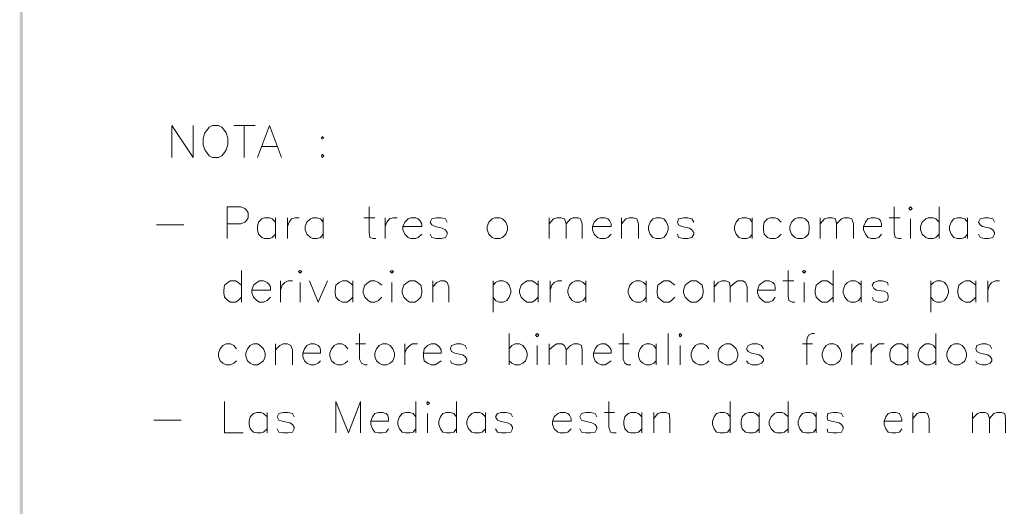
# Model space of a CAD drawing. Header units: millimetres. Extents: x 7 to 203, y 3 to 294.
# Tile 3 of 15: x 7 to 56, y 77 to 101. Entities that reach past the tile are written whole.
import ezdxf

# ---------------------------------------------------------------- set-up
doc = ezdxf.new("R2010")
doc.units = ezdxf.units.MM
doc.layers.add('DGE_CONTORNOS', color=7, linetype='Continuous', lineweight=0)
doc.layers.add('DGE_RELLENO', color=7, linetype='Continuous', lineweight=0)

msp = doc.modelspace()

# ---------------------------------------------------------------- hatches: boundary and pattern name
at = {"layer": 'DGE_RELLENO', "true_color": 0x000000}
for points in [[(6.5617, 3.2456), (6.731, 3.415), (6.5617, 293.9063)], [(6.731, 3.415), (6.5617, 293.9063), (6.731, 293.737)]]:
    msp.add_hatch(color=7, dxfattribs=at).paths.add_polyline_path(points, flags=0)

# ---------------------------------------------------------------- linework, layer by layer
at = {"layer": 'DGE_CONTORNOS', "lineweight": 13}
for points in [[(14.1393, 94.5587), (14.1393, 96.1673), (15.1977, 94.5587), (15.1977, 96.1673)], [(16.1713, 96.1673), (16.002, 96.0827), (15.875, 95.9134), (15.7903, 95.7864), (15.7057, 95.5324), (15.7057, 95.1937), (15.7903, 94.9397), (15.875, 94.8127), (16.002, 94.6434), (16.1713, 94.5587), (16.4677, 94.5587), (16.637, 94.6434), (16.764, 94.8127), (16.8487, 94.9397), (16.9333, 95.1937), (16.9333, 95.5324), (16.8487, 95.7864), (16.764, 95.9134), (16.637, 96.0827), (16.4677, 96.1673), (16.1713, 96.1673)], [(17.2297, 96.1673), (18.288, 96.1673)], [(17.7377, 96.1673), (17.7377, 94.5587)], [(18.415, 94.5587), (19.0077, 96.1673), (19.6003, 94.5587)], [(21.6323, 95.617), (21.717, 95.5324), (21.6323, 95.49), (21.59, 95.5324), (21.6323, 95.617)], [(18.6267, 95.109), (19.3887, 95.109)], [(21.6323, 94.728), (21.717, 94.6434), (21.6323, 94.5587), (21.59, 94.6434), (21.6323, 94.728)], [(16.891, 90.537), (16.891, 92.1034), (17.5683, 92.1034), (17.78, 92.0187), (17.8647, 91.934), (17.9493, 91.807), (17.9493, 91.553), (17.8647, 91.426), (17.78, 91.3414), (17.5683, 91.2567), (16.891, 91.2567)], [(23.9607, 92.1034), (23.9607, 90.8333), (24.003, 90.5794), (24.1723, 90.537), (24.2993, 90.537)], [(50.1227, 92.1034), (50.1227, 90.8333), (50.165, 90.5794), (50.3343, 90.537), (50.4613, 90.537)], [(50.8423, 92.0187), (50.927, 92.1034), (51.0117, 92.0187), (50.927, 91.934), (50.8423, 92.0187)], [(52.3663, 92.1034), (52.3663, 90.537)], [(19.304, 91.3414), (19.1347, 91.5107), (19.0077, 91.553), (18.7537, 91.553), (18.6267, 91.5107), (18.4573, 91.3414), (18.415, 91.1297), (18.415, 90.9604), (18.4573, 90.7487), (18.6267, 90.5794), (18.7537, 90.537), (19.0077, 90.537), (19.1347, 90.5794), (19.304, 90.7487)], [(19.304, 91.553), (19.304, 90.537)], [(19.8967, 91.553), (19.8967, 90.537)], [(19.8967, 91.1297), (19.9813, 91.3414), (20.1083, 91.5107), (20.2777, 91.553), (20.4893, 91.553)], [(21.6747, 91.3414), (21.5477, 91.5107), (21.3783, 91.553), (21.1667, 91.553), (21.0397, 91.5107), (20.8703, 91.3414), (20.7857, 91.1297), (20.7857, 90.9604), (20.8703, 90.7487), (21.0397, 90.5794), (21.1667, 90.537), (21.3783, 90.537), (21.5477, 90.5794), (21.6747, 90.7487)], [(21.6747, 91.553), (21.6747, 90.537)], [(23.7067, 91.553), (24.257, 91.553)], [(24.765, 91.553), (24.765, 90.537)], [(24.765, 91.1297), (24.8497, 91.3414), (24.9767, 91.5107), (25.146, 91.553), (25.3577, 91.553)], [(25.654, 91.1297), (26.5853, 91.1297), (26.5853, 91.2567), (26.5007, 91.426), (26.416, 91.5107), (26.289, 91.553), (26.035, 91.553), (25.908, 91.5107), (25.7387, 91.3414), (25.654, 91.1297), (25.654, 90.9604), (25.7387, 90.7487), (25.908, 90.5794), (26.035, 90.537), (26.289, 90.537), (26.416, 90.5794), (26.5853, 90.7487)], [(27.8553, 91.3414), (27.7707, 91.5107), (27.559, 91.553), (27.305, 91.553), (27.0933, 91.5107), (27.0087, 91.3414), (27.0933, 91.2144), (27.2627, 91.1297), (27.6013, 91.045), (27.7707, 90.9604), (27.8553, 90.8333), (27.8553, 90.7487), (27.7707, 90.5794), (27.559, 90.537), (27.305, 90.537), (27.0933, 90.5794), (27.0087, 90.7487)], [(30.226, 91.553), (30.099, 91.5107), (29.9297, 91.3414), (29.845, 91.1297), (29.845, 90.9604), (29.9297, 90.7487), (30.099, 90.5794), (30.226, 90.537), (30.48, 90.537), (30.607, 90.5794), (30.7763, 90.7487), (30.861, 90.9604), (30.861, 91.1297), (30.7763, 91.3414), (30.607, 91.5107), (30.48, 91.553), (30.226, 91.553)], [(32.9353, 91.553), (32.9353, 90.537)], [(32.9353, 91.2567), (33.147, 91.5107), (33.3163, 91.553), (33.528, 91.553), (33.6973, 91.5107), (33.782, 91.2567), (33.782, 90.537)], [(33.782, 91.2567), (33.9937, 91.5107), (34.1207, 91.553), (34.3747, 91.553), (34.5017, 91.5107), (34.5863, 91.2567), (34.5863, 90.537)], [(35.0943, 91.1297), (36.0257, 91.1297), (36.0257, 91.2567), (35.941, 91.426), (35.8563, 91.5107), (35.7293, 91.553), (35.4753, 91.553), (35.3483, 91.5107), (35.179, 91.3414), (35.0943, 91.1297), (35.0943, 90.9604), (35.179, 90.7487), (35.3483, 90.5794), (35.4753, 90.537), (35.7293, 90.537), (35.8563, 90.5794), (36.0257, 90.7487)], [(36.5337, 91.553), (36.5337, 90.537)], [(36.5337, 91.2567), (36.7453, 91.5107), (36.9147, 91.553), (37.1263, 91.553), (37.2957, 91.5107), (37.3803, 91.2567), (37.3803, 90.537)], [(38.2693, 91.553), (38.1, 91.5107), (37.973, 91.3414), (37.8883, 91.1297), (37.8883, 90.9604), (37.973, 90.7487), (38.1, 90.5794), (38.2693, 90.537), (38.481, 90.537), (38.6503, 90.5794), (38.7773, 90.7487), (38.862, 90.9604), (38.862, 91.1297), (38.7773, 91.3414), (38.6503, 91.5107), (38.481, 91.553), (38.2693, 91.553)], [(40.132, 91.3414), (40.0473, 91.5107), (39.8357, 91.553), (39.624, 91.553), (39.37, 91.5107), (39.3277, 91.3414), (39.37, 91.2144), (39.5393, 91.1297), (39.9203, 91.045), (40.0473, 90.9604), (40.132, 90.8333), (40.132, 90.7487), (40.0473, 90.5794), (39.8357, 90.537), (39.624, 90.537), (39.37, 90.5794), (39.3277, 90.7487)], [(43.053, 91.3414), (42.926, 91.5107), (42.7567, 91.553), (42.545, 91.553), (42.3757, 91.5107), (42.2487, 91.3414), (42.164, 91.1297), (42.164, 90.9604), (42.2487, 90.7487), (42.3757, 90.5794), (42.545, 90.537), (42.7567, 90.537), (42.926, 90.5794), (43.053, 90.7487)], [(43.053, 91.553), (43.053, 90.537)], [(44.4923, 91.3414), (44.323, 91.5107), (44.196, 91.553), (43.942, 91.553), (43.815, 91.5107), (43.6457, 91.3414), (43.6033, 91.1297), (43.6033, 90.9604), (43.6457, 90.7487), (43.815, 90.5794), (43.942, 90.537), (44.196, 90.537), (44.323, 90.5794), (44.4923, 90.7487)], [(45.2967, 91.553), (45.1697, 91.5107), (45.0003, 91.3414), (44.9157, 91.1297), (44.9157, 90.9604), (45.0003, 90.7487), (45.1697, 90.5794), (45.2967, 90.537), (45.5507, 90.537), (45.6777, 90.5794), (45.847, 90.7487), (45.8893, 90.9604), (45.8893, 91.1297), (45.847, 91.3414), (45.6777, 91.5107), (45.5507, 91.553), (45.2967, 91.553)], [(46.4397, 91.553), (46.4397, 90.537)], [(46.4397, 91.2567), (46.6513, 91.5107), (46.8207, 91.553), (47.0323, 91.553), (47.2017, 91.5107), (47.244, 91.2567), (47.244, 90.537)], [(47.244, 91.2567), (47.498, 91.5107), (47.625, 91.553), (47.8367, 91.553), (48.006, 91.5107), (48.0907, 91.2567), (48.0907, 90.537)], [(48.5987, 91.1297), (49.4877, 91.1297), (49.4877, 91.2567), (49.4453, 91.426), (49.3607, 91.5107), (49.1913, 91.553), (48.9797, 91.553), (48.8103, 91.5107), (48.6833, 91.3414), (48.5987, 91.1297), (48.5987, 90.9604), (48.6833, 90.7487), (48.8103, 90.5794), (48.9797, 90.537), (49.1913, 90.537), (49.3607, 90.5794), (49.4877, 90.7487)], [(49.8687, 91.553), (50.419, 91.553)], [(50.927, 91.5107), (50.927, 90.537)], [(52.3663, 91.3414), (52.197, 91.5107), (52.07, 91.553), (51.816, 91.553), (51.689, 91.5107), (51.5197, 91.3414), (51.435, 91.1297), (51.435, 90.9604), (51.5197, 90.7487), (51.689, 90.5794), (51.816, 90.537), (52.07, 90.537), (52.197, 90.5794), (52.3663, 90.7487)], [(53.7633, 91.3414), (53.6363, 91.5107), (53.467, 91.553), (53.2553, 91.553), (53.086, 91.5107), (52.959, 91.3414), (52.8743, 91.1297), (52.8743, 90.9604), (52.959, 90.7487), (53.086, 90.5794), (53.2553, 90.537), (53.467, 90.537), (53.6363, 90.5794), (53.7633, 90.7487)], [(53.7633, 91.553), (53.7633, 90.537)], [(55.118, 91.3414), (55.0333, 91.5107), (54.8217, 91.553), (54.61, 91.553), (54.3983, 91.5107), (54.3137, 91.3414), (54.3983, 91.2144), (54.5253, 91.1297), (54.9063, 91.045), (55.0333, 90.9604), (55.118, 90.8333), (55.118, 90.7487), (55.0333, 90.5794), (54.8217, 90.537), (54.61, 90.537), (54.3983, 90.5794), (54.3137, 90.7487)], [(13.3773, 91.2144), (14.732, 91.2144)], [(17.6107, 88.9284), (17.6107, 87.362)], [(20.447, 88.886), (20.5317, 88.9284), (20.6163, 88.886), (20.5317, 88.8014), (20.447, 88.886)], [(25.019, 88.886), (25.1037, 88.9284), (25.1883, 88.886), (25.1037, 88.8014), (25.019, 88.886)], [(44.831, 88.9284), (44.831, 87.6584), (44.8733, 87.4467), (45.0427, 87.362), (45.1697, 87.362)], [(45.5507, 88.886), (45.6353, 88.9284), (45.72, 88.886), (45.6353, 88.8014), (45.5507, 88.886)], [(47.0747, 88.9284), (47.0747, 87.362)], [(17.6107, 88.2087), (17.4413, 88.3357), (17.3143, 88.4204), (17.0603, 88.4204), (16.9333, 88.3357), (16.764, 88.2087), (16.7217, 87.9547), (16.7217, 87.8277), (16.764, 87.616), (16.9333, 87.4467), (17.0603, 87.362), (17.3143, 87.362), (17.4413, 87.4467), (17.6107, 87.616)], [(18.1187, 87.9547), (19.05, 87.9547), (19.05, 88.124), (18.9653, 88.251), (18.8807, 88.3357), (18.7113, 88.4204), (18.4997, 88.4204), (18.3727, 88.3357), (18.2033, 88.2087), (18.1187, 87.9547), (18.1187, 87.8277), (18.2033, 87.616), (18.3727, 87.4467), (18.4997, 87.362), (18.7113, 87.362), (18.8807, 87.4467), (19.05, 87.616)], [(19.558, 88.4204), (19.558, 87.362)], [(19.558, 87.9547), (19.6427, 88.2087), (19.7697, 88.3357), (19.939, 88.4204), (20.1507, 88.4204)], [(20.5317, 88.3357), (20.5317, 87.362)], [(20.9973, 88.4204), (21.4207, 87.362), (21.8863, 88.4204)], [(23.1563, 88.2087), (22.987, 88.3357), (22.86, 88.4204), (22.6483, 88.4204), (22.479, 88.3357), (22.3097, 88.2087), (22.2673, 87.9547), (22.2673, 87.8277), (22.3097, 87.616), (22.479, 87.4467), (22.6483, 87.362), (22.86, 87.362), (22.987, 87.4467), (23.1563, 87.616)], [(23.1563, 88.4204), (23.1563, 87.362)], [(24.5957, 88.2087), (24.4263, 88.3357), (24.257, 88.4204), (24.0453, 88.4204), (23.9183, 88.3357), (23.749, 88.2087), (23.6643, 87.9547), (23.6643, 87.8277), (23.749, 87.616), (23.9183, 87.4467), (24.0453, 87.362), (24.257, 87.362), (24.4263, 87.4467), (24.5957, 87.616)], [(25.1037, 88.3357), (25.1037, 87.362)], [(25.9927, 88.4204), (25.8657, 88.3357), (25.6963, 88.2087), (25.6117, 87.9547), (25.6117, 87.8277), (25.6963, 87.616), (25.8657, 87.4467), (25.9927, 87.362), (26.2467, 87.362), (26.3737, 87.4467), (26.543, 87.616), (26.5853, 87.8277), (26.5853, 87.9547), (26.543, 88.2087), (26.3737, 88.3357), (26.2467, 88.4204), (25.9927, 88.4204)], [(27.1357, 88.4204), (27.1357, 87.362)], [(27.1357, 88.124), (27.3473, 88.3357), (27.5167, 88.4204), (27.7283, 88.4204), (27.8553, 88.3357), (27.94, 88.124), (27.94, 87.362)], [(30.1413, 88.4204), (30.1413, 86.854)], [(30.1413, 88.2087), (30.2683, 88.3357), (30.4377, 88.4204), (30.6493, 88.4204), (30.8187, 88.3357), (30.9457, 88.2087), (31.0303, 87.9547), (31.0303, 87.8277), (30.9457, 87.616), (30.8187, 87.4467), (30.6493, 87.362), (30.4377, 87.362), (30.2683, 87.4467), (30.1413, 87.616)], [(32.385, 88.2087), (32.2157, 88.3357), (32.0887, 88.4204), (31.8347, 88.4204), (31.7077, 88.3357), (31.5383, 88.2087), (31.4537, 87.9547), (31.4537, 87.8277), (31.5383, 87.616), (31.7077, 87.4467), (31.8347, 87.362), (32.0887, 87.362), (32.2157, 87.4467), (32.385, 87.616)], [(32.385, 88.4204), (32.385, 87.362)], [(32.9777, 88.4204), (32.9777, 87.362)], [(32.9777, 87.9547), (33.0623, 88.2087), (33.1893, 88.3357), (33.3587, 88.4204), (33.5703, 88.4204)], [(34.7557, 88.2087), (34.6287, 88.3357), (34.4593, 88.4204), (34.2477, 88.4204), (34.0783, 88.3357), (33.9513, 88.2087), (33.8667, 87.9547), (33.8667, 87.8277), (33.9513, 87.616), (34.0783, 87.4467), (34.2477, 87.362), (34.4593, 87.362), (34.6287, 87.4467), (34.7557, 87.616)], [(34.7557, 88.4204), (34.7557, 87.362)], [(37.7613, 88.2087), (37.6343, 88.3357), (37.465, 88.4204), (37.2533, 88.4204), (37.084, 88.3357), (36.957, 88.2087), (36.8723, 87.9547), (36.8723, 87.8277), (36.957, 87.616), (37.084, 87.4467), (37.2533, 87.362), (37.465, 87.362), (37.6343, 87.4467), (37.7613, 87.616)], [(37.7613, 88.4204), (37.7613, 87.362)], [(39.2007, 88.2087), (39.0313, 88.3357), (38.9043, 88.4204), (38.6503, 88.4204), (38.5233, 88.3357), (38.354, 88.2087), (38.3117, 87.9547), (38.3117, 87.8277), (38.354, 87.616), (38.5233, 87.4467), (38.6503, 87.362), (38.9043, 87.362), (39.0313, 87.4467), (39.2007, 87.616)], [(40.005, 88.4204), (39.878, 88.3357), (39.7087, 88.2087), (39.624, 87.9547), (39.624, 87.8277), (39.7087, 87.616), (39.878, 87.4467), (40.005, 87.362), (40.259, 87.362), (40.386, 87.4467), (40.5553, 87.616), (40.5977, 87.8277), (40.5977, 87.9547), (40.5553, 88.2087), (40.386, 88.3357), (40.259, 88.4204), (40.005, 88.4204)], [(41.148, 88.4204), (41.148, 87.362)], [(41.148, 88.124), (41.3597, 88.3357), (41.529, 88.4204), (41.7407, 88.4204), (41.91, 88.3357), (41.9523, 88.124), (41.9523, 87.362)], [(41.9523, 88.124), (42.2063, 88.3357), (42.3333, 88.4204), (42.5873, 88.4204), (42.7143, 88.3357), (42.799, 88.124), (42.799, 87.362)], [(43.307, 87.9547), (44.196, 87.9547), (44.196, 88.124), (44.1537, 88.251), (44.069, 88.3357), (43.8997, 88.4204), (43.688, 88.4204), (43.561, 88.3357), (43.3917, 88.2087), (43.307, 87.9547), (43.307, 87.8277), (43.3917, 87.616), (43.561, 87.4467), (43.688, 87.362), (43.8997, 87.362), (44.069, 87.4467), (44.196, 87.616)], [(44.577, 88.4204), (45.1273, 88.4204)], [(45.6353, 88.3357), (45.6353, 87.362)], [(47.0747, 88.2087), (46.9053, 88.3357), (46.7783, 88.4204), (46.5243, 88.4204), (46.3973, 88.3357), (46.228, 88.2087), (46.1857, 87.9547), (46.1857, 87.8277), (46.228, 87.616), (46.3973, 87.4467), (46.5243, 87.362), (46.7783, 87.362), (46.9053, 87.4467), (47.0747, 87.616)], [(48.4717, 88.2087), (48.3447, 88.3357), (48.1753, 88.4204), (47.9637, 88.4204), (47.7943, 88.3357), (47.6673, 88.2087), (47.5827, 87.9547), (47.5827, 87.8277), (47.6673, 87.616), (47.7943, 87.4467), (47.9637, 87.362), (48.1753, 87.362), (48.3447, 87.4467), (48.4717, 87.616)], [(48.4717, 88.4204), (48.4717, 87.362)], [(49.8263, 88.2087), (49.784, 88.3357), (49.53, 88.4204), (49.3183, 88.4204), (49.1067, 88.3357), (49.022, 88.2087), (49.1067, 88.0394), (49.2337, 87.9547), (49.6147, 87.9124), (49.784, 87.8277), (49.8263, 87.6584), (49.8263, 87.616), (49.784, 87.4467), (49.53, 87.362), (49.3183, 87.362), (49.1067, 87.4467), (49.022, 87.616)], [(51.943, 88.4204), (51.943, 86.854)], [(51.943, 88.2087), (52.07, 88.3357), (52.2393, 88.4204), (52.451, 88.4204), (52.6203, 88.3357), (52.7473, 88.2087), (52.832, 87.9547), (52.832, 87.8277), (52.7473, 87.616), (52.6203, 87.4467), (52.451, 87.362), (52.2393, 87.362), (52.07, 87.4467), (51.943, 87.616)], [(54.1867, 88.2087), (54.0173, 88.3357), (53.8903, 88.4204), (53.6787, 88.4204), (53.5093, 88.3357), (53.34, 88.2087), (53.2977, 87.9547), (53.2977, 87.8277), (53.34, 87.616), (53.5093, 87.4467), (53.6787, 87.362), (53.8903, 87.362), (54.0173, 87.4467), (54.1867, 87.616)], [(54.1867, 88.4204), (54.1867, 87.362)], [(54.7793, 88.4204), (54.7793, 87.362)], [(54.7793, 87.9547), (54.864, 88.2087), (54.991, 88.3357), (55.1603, 88.4204), (55.372, 88.4204)], [(23.495, 85.7957), (23.495, 84.5257), (23.5797, 84.314), (23.749, 84.2294), (23.876, 84.2294)], [(30.9457, 85.7957), (30.9457, 84.2294)], [(32.258, 85.711), (32.3427, 85.7957), (32.4273, 85.711), (32.3427, 85.6264), (32.258, 85.711)], [(36.6183, 85.7957), (36.6183, 84.5257), (36.703, 84.314), (36.83, 84.2294), (36.9993, 84.2294)], [(38.862, 85.7957), (38.862, 84.2294)], [(39.4123, 85.711), (39.4547, 85.7957), (39.5393, 85.711), (39.4547, 85.6264), (39.4123, 85.711)], [(46.1433, 85.7957), (46.0163, 85.7957), (45.847, 85.711), (45.7623, 85.4994), (45.7623, 84.2294)], [(52.197, 85.7957), (52.197, 84.2294)], [(17.3567, 85.0337), (17.2297, 85.203), (17.0603, 85.2877), (16.8487, 85.2877), (16.6793, 85.203), (16.5523, 85.0337), (16.4677, 84.822), (16.4677, 84.6527), (16.5523, 84.441), (16.6793, 84.314), (16.8487, 84.2294), (17.0603, 84.2294), (17.2297, 84.314), (17.3567, 84.441)], [(18.2033, 85.2877), (18.034, 85.203), (17.907, 85.0337), (17.8223, 84.822), (17.8223, 84.6527), (17.907, 84.441), (18.034, 84.314), (18.2033, 84.2294), (18.415, 84.2294), (18.542, 84.314), (18.7113, 84.441), (18.796, 84.6527), (18.796, 84.822), (18.7113, 85.0337), (18.542, 85.203), (18.415, 85.2877), (18.2033, 85.2877)], [(19.304, 85.2877), (19.304, 84.2294)], [(19.304, 84.9914), (19.5157, 85.203), (19.685, 85.2877), (19.8967, 85.2877), (20.066, 85.203), (20.1507, 84.9914), (20.1507, 84.2294)], [(20.6587, 84.822), (21.5477, 84.822), (21.5477, 84.9914), (21.5053, 85.1184), (21.4207, 85.203), (21.2513, 85.2877), (21.0397, 85.2877), (20.8703, 85.203), (20.7433, 85.0337), (20.6587, 84.822), (20.6587, 84.6527), (20.7433, 84.441), (20.8703, 84.314), (21.0397, 84.2294), (21.2513, 84.2294), (21.4207, 84.314), (21.5477, 84.441)], [(22.9023, 85.0337), (22.7753, 85.203), (22.606, 85.2877), (22.3943, 85.2877), (22.225, 85.203), (22.098, 85.0337), (22.0133, 84.822), (22.0133, 84.6527), (22.098, 84.441), (22.225, 84.314), (22.3943, 84.2294), (22.606, 84.2294), (22.7753, 84.314), (22.9023, 84.441)], [(23.2833, 85.2877), (23.7913, 85.2877)], [(24.638, 85.2877), (24.4687, 85.203), (24.3417, 85.0337), (24.257, 84.822), (24.257, 84.6527), (24.3417, 84.441), (24.4687, 84.314), (24.638, 84.2294), (24.8497, 84.2294), (25.019, 84.314), (25.146, 84.441), (25.2307, 84.6527), (25.2307, 84.822), (25.146, 85.0337), (25.019, 85.203), (24.8497, 85.2877), (24.638, 85.2877)], [(25.7387, 85.2877), (25.7387, 84.2294)], [(25.7387, 84.822), (25.8233, 85.0337), (25.9927, 85.203), (26.1197, 85.2877), (26.3737, 85.2877)], [(26.67, 84.822), (27.559, 84.822), (27.559, 84.9914), (27.4743, 85.1184), (27.3897, 85.203), (27.2627, 85.2877), (27.051, 85.2877), (26.8817, 85.203), (26.7123, 85.0337), (26.67, 84.822), (26.67, 84.6527), (26.7123, 84.441), (26.8817, 84.314), (27.051, 84.2294), (27.2627, 84.2294), (27.3897, 84.314), (27.559, 84.441)], [(28.829, 85.0337), (28.7443, 85.203), (28.5327, 85.2877), (28.321, 85.2877), (28.067, 85.203), (28.0247, 85.0337), (28.067, 84.9067), (28.2363, 84.822), (28.6173, 84.7374), (28.7443, 84.6527), (28.829, 84.5257), (28.829, 84.441), (28.7443, 84.314), (28.5327, 84.2294), (28.321, 84.2294), (28.067, 84.314), (28.0247, 84.441)], [(30.9457, 85.0337), (31.0727, 85.203), (31.242, 85.2877), (31.4537, 85.2877), (31.623, 85.203), (31.75, 85.0337), (31.8347, 84.822), (31.8347, 84.6527), (31.75, 84.441), (31.623, 84.314), (31.4537, 84.2294), (31.242, 84.2294), (31.0727, 84.314), (30.9457, 84.441)], [(32.3427, 85.203), (32.3427, 84.2294)], [(32.9353, 85.2877), (32.9353, 84.2294)], [(32.9353, 84.9914), (33.1893, 85.203), (33.3163, 85.2877), (33.5703, 85.2877), (33.6973, 85.203), (33.782, 84.9914), (33.782, 84.2294)], [(33.782, 84.9914), (33.9937, 85.203), (34.163, 85.2877), (34.3747, 85.2877), (34.544, 85.203), (34.5863, 84.9914), (34.5863, 84.2294)], [(35.1367, 84.822), (36.0257, 84.822), (36.0257, 84.9914), (35.941, 85.1184), (35.8563, 85.203), (35.7293, 85.2877), (35.5177, 85.2877), (35.3483, 85.203), (35.2213, 85.0337), (35.1367, 84.822), (35.1367, 84.6527), (35.2213, 84.441), (35.3483, 84.314), (35.5177, 84.2294), (35.7293, 84.2294), (35.8563, 84.314), (36.0257, 84.441)], [(36.4067, 85.2877), (36.9147, 85.2877)], [(38.2693, 85.0337), (38.1423, 85.203), (37.973, 85.2877), (37.7613, 85.2877), (37.592, 85.203), (37.465, 85.0337), (37.3803, 84.822), (37.3803, 84.6527), (37.465, 84.441), (37.592, 84.314), (37.7613, 84.2294), (37.973, 84.2294), (38.1423, 84.314), (38.2693, 84.441)], [(38.2693, 85.2877), (38.2693, 84.2294)], [(39.4547, 85.203), (39.4547, 84.2294)], [(40.894, 85.0337), (40.767, 85.203), (40.5977, 85.2877), (40.386, 85.2877), (40.2167, 85.203), (40.0897, 85.0337), (40.005, 84.822), (40.005, 84.6527), (40.0897, 84.441), (40.2167, 84.314), (40.386, 84.2294), (40.5977, 84.2294), (40.767, 84.314), (40.894, 84.441)], [(41.7407, 85.2877), (41.5713, 85.203), (41.402, 85.0337), (41.3597, 84.822), (41.3597, 84.6527), (41.402, 84.441), (41.5713, 84.314), (41.7407, 84.2294), (41.9523, 84.2294), (42.0793, 84.314), (42.2487, 84.441), (42.3333, 84.6527), (42.3333, 84.822), (42.2487, 85.0337), (42.0793, 85.203), (41.9523, 85.2877), (41.7407, 85.2877)], [(43.6033, 85.0337), (43.5187, 85.203), (43.307, 85.2877), (43.053, 85.2877), (42.8413, 85.203), (42.7567, 85.0337), (42.8413, 84.9067), (43.0107, 84.822), (43.3917, 84.7374), (43.5187, 84.6527), (43.6033, 84.5257), (43.6033, 84.441), (43.5187, 84.314), (43.307, 84.2294), (43.053, 84.2294), (42.8413, 84.314), (42.7567, 84.441)], [(45.5507, 85.2877), (46.0587, 85.2877)], [(46.9053, 85.2877), (46.736, 85.203), (46.609, 85.0337), (46.5243, 84.822), (46.5243, 84.6527), (46.609, 84.441), (46.736, 84.314), (46.9053, 84.2294), (47.117, 84.2294), (47.2863, 84.314), (47.4133, 84.441), (47.498, 84.6527), (47.498, 84.822), (47.4133, 85.0337), (47.2863, 85.203), (47.117, 85.2877), (46.9053, 85.2877)], [(48.006, 85.2877), (48.006, 84.2294)], [(48.006, 84.822), (48.0907, 85.0337), (48.26, 85.203), (48.387, 85.2877), (48.5987, 85.2877)], [(48.9797, 85.2877), (48.9797, 84.2294)], [(48.9797, 84.822), (49.0643, 85.0337), (49.2337, 85.203), (49.3607, 85.2877), (49.6147, 85.2877)], [(50.8, 85.0337), (50.6307, 85.203), (50.5037, 85.2877), (50.2497, 85.2877), (50.1227, 85.203), (49.9533, 85.0337), (49.911, 84.822), (49.911, 84.6527), (49.9533, 84.441), (50.1227, 84.314), (50.2497, 84.2294), (50.5037, 84.2294), (50.6307, 84.314), (50.8, 84.441)], [(50.8, 85.2877), (50.8, 84.2294)], [(52.197, 85.0337), (52.07, 85.203), (51.9007, 85.2877), (51.689, 85.2877), (51.562, 85.203), (51.3927, 85.0337), (51.308, 84.822), (51.308, 84.6527), (51.3927, 84.441), (51.562, 84.314), (51.689, 84.2294), (51.9007, 84.2294), (52.07, 84.314), (52.197, 84.441)], [(53.1283, 85.2877), (52.959, 85.203), (52.832, 85.0337), (52.7473, 84.822), (52.7473, 84.6527), (52.832, 84.441), (52.959, 84.314), (53.1283, 84.2294), (53.34, 84.2294), (53.5093, 84.314), (53.6363, 84.441), (53.721, 84.6527), (53.721, 84.822), (53.6363, 85.0337), (53.5093, 85.203), (53.34, 85.2877), (53.1283, 85.2877)], [(54.991, 85.0337), (54.9063, 85.203), (54.6947, 85.2877), (54.483, 85.2877), (54.229, 85.203), (54.1867, 85.0337), (54.229, 84.9067), (54.3983, 84.822), (54.7793, 84.7374), (54.9063, 84.6527), (54.991, 84.5257), (54.991, 84.441), (54.9063, 84.314), (54.6947, 84.2294), (54.483, 84.2294), (54.229, 84.314), (54.1867, 84.441)], [(16.764, 82.409), (16.764, 80.8427), (17.6953, 80.8427)], [(22.3097, 80.8427), (22.3097, 82.409), (22.9447, 80.8427), (23.5373, 82.409), (23.5373, 80.8427)], [(26.289, 82.409), (26.289, 80.8427)], [(26.8393, 82.3244), (26.8817, 82.409), (26.9663, 82.3244), (26.8817, 82.2397), (26.8393, 82.3244)], [(28.321, 82.409), (28.321, 80.8427)], [(35.8987, 82.409), (35.8987, 81.139), (35.9833, 80.885), (36.1103, 80.8427), (36.2797, 80.8427)], [(41.9523, 82.409), (41.9523, 80.8427)], [(44.831, 82.409), (44.831, 80.8427)], [(13.2503, 81.4777), (14.605, 81.4777)], [(18.8807, 81.647), (18.7113, 81.8164), (18.5843, 81.8587), (18.3727, 81.8587), (18.2033, 81.8164), (18.034, 81.647), (17.9917, 81.4354), (17.9917, 81.266), (18.034, 81.0544), (18.2033, 80.885), (18.3727, 80.8427), (18.5843, 80.8427), (18.7113, 80.885), (18.8807, 81.0544)], [(18.8807, 81.8587), (18.8807, 80.8427)], [(20.2353, 81.647), (20.1507, 81.8164), (19.939, 81.8587), (19.685, 81.8587), (19.4733, 81.8164), (19.3887, 81.647), (19.4733, 81.4777), (19.6427, 81.4354), (20.0237, 81.3507), (20.1507, 81.266), (20.2353, 81.139), (20.2353, 81.0544), (20.1507, 80.885), (19.939, 80.8427), (19.685, 80.8427), (19.4733, 80.885), (19.3887, 81.0544)], [(24.0453, 81.4354), (24.9343, 81.4354), (24.9343, 81.5624), (24.892, 81.7317), (24.8073, 81.8164), (24.638, 81.8587), (24.4263, 81.8587), (24.257, 81.8164), (24.13, 81.647), (24.0453, 81.4354), (24.0453, 81.266), (24.13, 81.0544), (24.257, 80.885), (24.4263, 80.8427), (24.638, 80.8427), (24.8073, 80.885), (24.9343, 81.0544)], [(26.289, 81.647), (26.162, 81.8164), (25.9927, 81.8587), (25.781, 81.8587), (25.6117, 81.8164), (25.4847, 81.647), (25.4, 81.4354), (25.4, 81.266), (25.4847, 81.0544), (25.6117, 80.885), (25.781, 80.8427), (25.9927, 80.8427), (26.162, 80.885), (26.289, 81.0544)], [(26.8817, 81.8164), (26.8817, 80.8427)], [(28.321, 81.647), (28.194, 81.8164), (28.0247, 81.8587), (27.813, 81.8587), (27.6437, 81.8164), (27.5167, 81.647), (27.432, 81.4354), (27.432, 81.266), (27.5167, 81.0544), (27.6437, 80.885), (27.813, 80.8427), (28.0247, 80.8427), (28.194, 80.885), (28.321, 81.0544)], [(29.7603, 81.647), (29.591, 81.8164), (29.464, 81.8587), (29.21, 81.8587), (29.083, 81.8164), (28.9137, 81.647), (28.829, 81.4354), (28.829, 81.266), (28.9137, 81.0544), (29.083, 80.885), (29.21, 80.8427), (29.464, 80.8427), (29.591, 80.885), (29.7603, 81.0544)], [(29.7603, 81.8587), (29.7603, 80.8427)], [(31.115, 81.647), (31.0303, 81.8164), (30.7763, 81.8587), (30.5647, 81.8587), (30.353, 81.8164), (30.2683, 81.647), (30.353, 81.4777), (30.48, 81.4354), (30.861, 81.3507), (31.0303, 81.266), (31.115, 81.139), (31.115, 81.0544), (31.0303, 80.885), (30.7763, 80.8427), (30.5647, 80.8427), (30.353, 80.885), (30.2683, 81.0544)], [(33.1047, 81.4354), (34.036, 81.4354), (34.036, 81.5624), (33.9513, 81.7317), (33.8667, 81.8164), (33.7397, 81.8587), (33.4857, 81.8587), (33.3587, 81.8164), (33.1893, 81.647), (33.1047, 81.4354), (33.1047, 81.266), (33.1893, 81.0544), (33.3587, 80.885), (33.4857, 80.8427), (33.7397, 80.8427), (33.8667, 80.885), (34.036, 81.0544)], [(35.306, 81.647), (35.2213, 81.8164), (35.0097, 81.8587), (34.7557, 81.8587), (34.544, 81.8164), (34.4593, 81.647), (34.544, 81.4777), (34.7133, 81.4354), (35.052, 81.3507), (35.2213, 81.266), (35.306, 81.139), (35.306, 81.0544), (35.2213, 80.885), (35.0097, 80.8427), (34.7557, 80.8427), (34.544, 80.885), (34.4593, 81.0544)], [(35.687, 81.8587), (36.195, 81.8587)], [(37.5497, 81.647), (37.3803, 81.8164), (37.2533, 81.8587), (36.9993, 81.8587), (36.8723, 81.8164), (36.703, 81.647), (36.6607, 81.4354), (36.6607, 81.266), (36.703, 81.0544), (36.8723, 80.885), (36.9993, 80.8427), (37.2533, 80.8427), (37.3803, 80.885), (37.5497, 81.0544)], [(37.5497, 81.8587), (37.5497, 80.8427)], [(38.1423, 81.8587), (38.1423, 80.8427)], [(38.1423, 81.5624), (38.354, 81.8164), (38.5233, 81.8587), (38.735, 81.8587), (38.9043, 81.8164), (38.9467, 81.5624), (38.9467, 80.8427)], [(41.9523, 81.647), (41.8253, 81.8164), (41.656, 81.8587), (41.4443, 81.8587), (41.275, 81.8164), (41.148, 81.647), (41.0633, 81.4354), (41.0633, 81.266), (41.148, 81.0544), (41.275, 80.885), (41.4443, 80.8427), (41.656, 80.8427), (41.8253, 80.885), (41.9523, 81.0544)], [(43.3917, 81.647), (43.2223, 81.8164), (43.0953, 81.8587), (42.8837, 81.8587), (42.7143, 81.8164), (42.545, 81.647), (42.5027, 81.4354), (42.5027, 81.266), (42.545, 81.0544), (42.7143, 80.885), (42.8837, 80.8427), (43.0953, 80.8427), (43.2223, 80.885), (43.3917, 81.0544)], [(43.3917, 81.8587), (43.3917, 80.8427)], [(44.831, 81.647), (44.6617, 81.8164), (44.5347, 81.8587), (44.2807, 81.8587), (44.1537, 81.8164), (43.9843, 81.647), (43.8997, 81.4354), (43.8997, 81.266), (43.9843, 81.0544), (44.1537, 80.885), (44.2807, 80.8427), (44.5347, 80.8427), (44.6617, 80.885), (44.831, 81.0544)], [(46.228, 81.647), (46.101, 81.8164), (45.9317, 81.8587), (45.72, 81.8587), (45.5507, 81.8164), (45.4237, 81.647), (45.339, 81.4354), (45.339, 81.266), (45.4237, 81.0544), (45.5507, 80.885), (45.72, 80.8427), (45.9317, 80.8427), (46.101, 80.885), (46.228, 81.0544)], [(46.228, 81.8587), (46.228, 80.8427)], [(47.5827, 81.647), (47.498, 81.8164), (47.2863, 81.8587), (47.0747, 81.8587), (46.8207, 81.8164), (46.7783, 81.647), (46.8207, 81.4777), (46.99, 81.4354), (47.371, 81.3507), (47.498, 81.266), (47.5827, 81.139), (47.5827, 81.0544), (47.498, 80.885), (47.2863, 80.8427), (47.0747, 80.8427), (46.8207, 80.885), (46.7783, 81.0544)], [(49.6147, 81.4354), (50.5037, 81.4354), (50.5037, 81.5624), (50.419, 81.7317), (50.3767, 81.8164), (50.2073, 81.8587), (49.9957, 81.8587), (49.8263, 81.8164), (49.6993, 81.647), (49.6147, 81.4354), (49.6147, 81.266), (49.6993, 81.0544), (49.8263, 80.885), (49.9957, 80.8427), (50.2073, 80.8427), (50.3767, 80.885), (50.5037, 81.0544)], [(51.054, 81.8587), (51.054, 80.8427)], [(51.054, 81.5624), (51.2657, 81.8164), (51.3927, 81.8587), (51.6467, 81.8587), (51.7737, 81.8164), (51.8583, 81.5624), (51.8583, 80.8427)], [(54.0173, 81.8587), (54.0173, 80.8427)], [(54.0173, 81.5624), (54.2713, 81.8164), (54.3983, 81.8587), (54.6523, 81.8587), (54.7793, 81.8164), (54.864, 81.5624), (54.864, 80.8427)], [(54.864, 81.5624), (55.0757, 81.8164), (55.245, 81.8587), (55.4567, 81.8587), (55.626, 81.8164), (55.6683, 81.5624), (55.6683, 80.8427)]]:
    msp.add_lwpolyline(points, dxfattribs=at)

doc.saveas('drawing.dxf')
